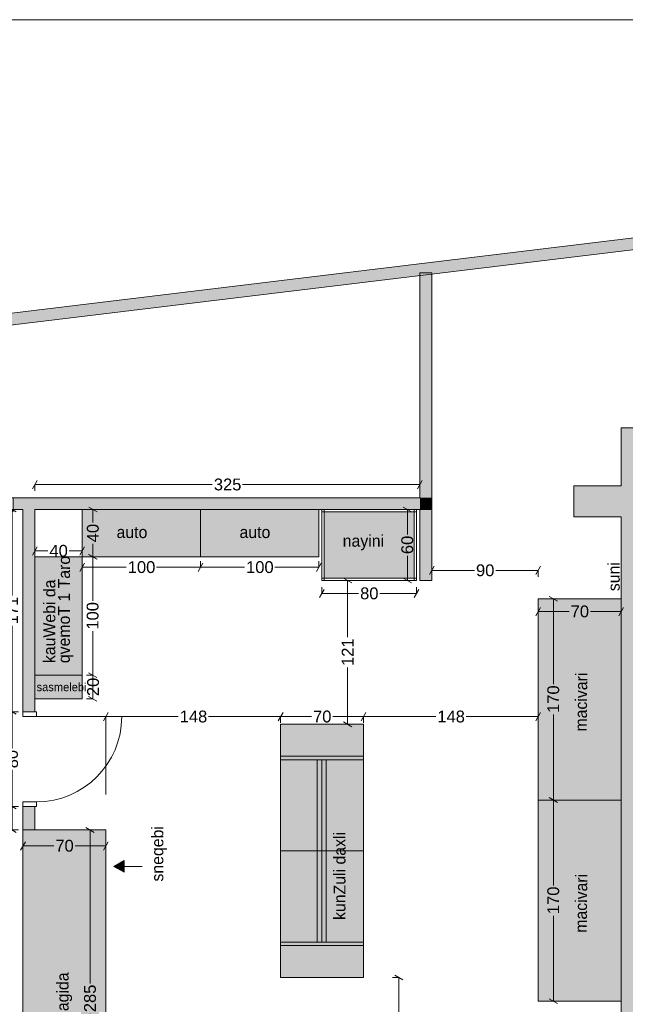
# Model space of a CAD drawing. Header units: millimetres. Extents: x 967010 to 982469, y -232725 to -220235.
# Tile 3 of 4: x 972915 to 978033, y -228555 to -220235. Entities that reach past the tile are written whole.
import ezdxf

# ---------------------------------------------------------------- set-up
doc = ezdxf.new("R2010")
doc.units = ezdxf.units.MM
doc.header["$MEASUREMENT"] = 0
for name, color, linetype, lineweight in [('Interior - Partition_Pen_No__1', 7, 'Continuous', 0), ('New_Archicad Doors_Pen_No__1', 7, 'Continuous', 0), ('New_Archicad Doors_Pen_No__27', 7, 'Continuous', 0), ('New_Drawing & Figure_Pen_No__1', 7, 'Continuous', 0), ('New_Drawing & Figure_Pen_No__20', 1, 'Continuous', 0), ('New_Structural - Bearing_Pen_No__27', 7, 'Continuous', 0), ('New_Structural - Bearing_Pen_No__42', 8, 'Continuous', 0), ('New_ZAROSLI_Pen_No__1', 7, 'Continuous', 0)]:
    doc.layers.add(name, color=color, linetype=linetype, lineweight=lineweight)
for name, color, linetype, lineweight, true_color in [('Interior - Partition_Pen_No__165', 7, 'Continuous', 0, 0x80d6ff), ('New_Drawing & Figure_Pen_No__103', 7, 'Continuous', 0, 0xffcc99), ('New_Drawing & Figure_Pen_No__109', 7, 'Continuous', 0, 0xb4e4dc), ('New_Drawing & Figure_Pen_No__180', 7, 'Continuous', 0, 0xd6cda7)]:
    doc.layers.add(name, color=color, linetype=linetype, lineweight=lineweight, true_color=true_color)
for name, color, linetype in [('New_Archicad Doors', 7, 'Continuous'), ('New_Drawing & Figure', 7, 'Continuous'), ('New_Structural - Bearing', 7, 'Continuous'), ('New_ZAROSLI', 7, 'Continuous')]:
    doc.layers.add(name, color=color, linetype=linetype)
doc.styles.add('GENERATED_STYLE_2', font='arial.ttf')
doc.styles.add('GENERATED_STYLE_3', font='txt')
doc.dimstyles.new('GENERATED_STYLE__1', dxfattribs={"dimtxt": 100, "dimasz": 53.2, "dimexe": 0.18, "dimexo": 300, "dimgap": 0, "dimtad": 0, "dimtih": 1, "dimtoh": 1, "dimdec": 0, "dimlfac": 0.1, "dimzin": 0, "dimdsep": 46, "dimtxsty": 'GENERATED_STYLE_2', "dimblk": 'ARROWHEAD_2', "dimblk1": 'ARROWHEAD_2', "dimblk2": 'ARROWHEAD_2', "dimcen": 0.09, "dimclrd": 7, "dimclre": 7, "dimclrt": 7, "dimadec": 0, "dimazin": 0, "dimtfac": 1, "dimtdec": 4, "dimtmove": 0, "dimatfit": 3, "dimfxl": 1, "dimtolj": 1, "dimtzin": 0, "dimarcsym": 0})
doc.dimstyles.new('GENERATED_STYLE__2', dxfattribs={"dimtxt": 100, "dimasz": 53.2, "dimexe": 0.18, "dimexo": 300, "dimgap": 0, "dimtad": 0, "dimdec": 0, "dimlfac": 0.1, "dimzin": 0, "dimdsep": 46, "dimtxsty": 'GENERATED_STYLE_2', "dimblk": 'ARROWHEAD_2', "dimblk1": 'ARROWHEAD_2', "dimblk2": 'ARROWHEAD_2', "dimcen": 0.09, "dimclrd": 7, "dimclre": 7, "dimclrt": 7, "dimadec": 0, "dimazin": 0, "dimtfac": 1, "dimtdec": 4, "dimtmove": 0, "dimatfit": 3, "dimfxl": 1, "dimtolj": 1, "dimtzin": 0, "dimarcsym": 0})
doc.dimstyles.new('GENERATED_STYLE__3', dxfattribs={"dimtxt": 100, "dimasz": 53.2, "dimexe": 0.18, "dimexo": 300, "dimgap": 0, "dimtad": 0, "dimdec": 0, "dimlfac": 0.1, "dimzin": 0, "dimdsep": 46, "dimtxsty": 'GENERATED_STYLE_2', "dimblk": 'ARROWHEAD_2', "dimblk1": 'ARROWHEAD_2', "dimblk2": 'ARROWHEAD_2', "dimcen": 0.09, "dimclrd": 7, "dimclre": 7, "dimclrt": 7, "dimadec": 0, "dimazin": 0, "dimtfac": 1, "dimtdec": 4, "dimtmove": 2, "dimatfit": 3, "dimfxl": 1, "dimtolj": 1, "dimtzin": 0, "dimarcsym": 0})

# ---------------------------------------------------------------- blocks, each defined once
blk = doc.blocks.new('Door 27')
at = {"layer": 'New_Archicad Doors_Pen_No__1', "color": 7, "linetype": 'Continuous', "lineweight": 0}
for p, q in [((460, 0), (460, 920)), ((-460, 0), (-500, 0)), ((-500, 0), (-500, -115)), ((-460, -115), (-460, 0)), ((500, 0), (460, 0)), ((460, 0), (460, -115)), ((500, -115), (500, 0)), ((-500, -115), (-460, -115)), ((460, -115), (500, -115))]:
    blk.add_line(p, q, dxfattribs=at)
blk.add_arc((460, 0), 920, 90, 180, dxfattribs=at)
at = {"layer": 'New_Archicad Doors_Pen_No__27', "color": 7, "linetype": 'Continuous', "lineweight": 0}
for p, q in [((-500, 0), (-537, 0)), ((-500, 0), (-537, 0)), ((-500, 0), (-500, -100)), ((-500, 0), (-500, -100)), ((500, 0), (500, -100)), ((500, 0), (500, -100)), ((500, 0), (537, 0)), ((500, 0), (537, 0)), ((-500, -100), (-537, -100)), ((-500, -100), (-537, -100)), ((500, -100), (537, -100)), ((500, -100), (537, -100))]:
    blk.add_line(p, q, dxfattribs=at)
blk = doc.blocks.new('Door 27_2')
at = {"layer": 'New_Archicad Doors_Pen_No__1', "color": 7, "linetype": 'Continuous', "lineweight": 0}
for p, q in [((360, 0), (360, 720)), ((-360, 0), (-400, 0)), ((-400, 0), (-400, -115)), ((-360, -115), (-360, 0)), ((400, 0), (360, 0)), ((360, 0), (360, -115)), ((400, -115), (400, 0)), ((-400, -115), (-360, -115)), ((360, -115), (400, -115))]:
    blk.add_line(p, q, dxfattribs=at)
blk.add_arc((360, 0), 720, 90, 180, dxfattribs=at)
at = {"layer": 'New_Archicad Doors_Pen_No__27', "color": 7, "linetype": 'Continuous', "lineweight": 0}
for p, q in [((-400, 0), (-437, 0)), ((-400, 0), (-437, 0)), ((-400, 0), (-400, -100)), ((-400, 0), (-400, -100)), ((400, 0), (400, -100)), ((400, 0), (400, -100)), ((400, 0), (437, 0)), ((400, 0), (437, 0)), ((-400, -100), (-437, -100)), ((-400, -100), (-437, -100)), ((400, -100), (437, -100)), ((400, -100), (437, -100))]:
    blk.add_line(p, q, dxfattribs=at)
blk = doc.blocks.new('Wall_3', base_point=(968797.4, -224275))
at = {"layer": 'New_Structural - Bearing_Pen_No__42', "linetype": 'Continuous', "lineweight": 0, "true_color": 0x7f7f7f}
for points in [[(968797.4, -224275), (968797.4, -224375), (969997.4, -224375), (969997.4, -224275)], [(970997.4, -224275), (970997.4, -224375), (972058.9, -224375), (972058.9, -224275)], [(976297.4, -224275), (972858.9, -224275), (972858.9, -224375), (976297.4, -224375)], [(976297.4, -224275), (976397.4, -224375), (976397.4, -224275)], [(976297.4, -224375), (976397.4, -224375), (976297.4, -224275)]]:
    blk.add_hatch(color=8, dxfattribs=at).paths.add_polyline_path(points)
at = {"layer": 'New_Structural - Bearing_Pen_No__27', "color": 7, "linetype": 'Continuous', "lineweight": 0}
for p, q in [((969997.4, -224275), (969960.4, -224275)), ((969997.4, -224275), (969997.4, -224375)), ((970997.4, -224275), (971034.4, -224275)), ((970997.4, -224275), (970997.4, -224375)), ((972058.9, -224275), (972021.9, -224275)), ((972058.9, -224275), (972058.9, -224375)), ((972858.9, -224275), (972895.9, -224275)), ((972858.9, -224275), (972858.9, -224375)), ((969997.4, -224375), (969960.4, -224375)), ((970997.4, -224375), (971034.4, -224375)), ((972058.9, -224375), (972021.9, -224375)), ((972858.9, -224375), (972895.9, -224375))]:
    blk.add_line(p, q, dxfattribs=at)
at = {"layer": 'New_Structural - Bearing_Pen_No__27', "color": 7, "linetype": 'Continuous', "lineweight": 0, "flags": 128}
for points in [[(969997.4, -224275), (968797.4, -224275)], [(968797.4, -224375), (968797.4, -224275)], [(972058.9, -224275), (970997.4, -224275)], [(976297.4, -224275), (972858.9, -224275)], [(976397.4, -224375), (976397.4, -224275)], [(968797.4, -224375), (969997.4, -224375)], [(970997.4, -224375), (972058.9, -224375)], [(972858.9, -224375), (972942.5, -224375)], [(973042.5, -224375), (976397.4, -224375)]]:
    blk.add_lwpolyline(points, dxfattribs=at)
at = {"layer": 'New_Archicad Doors', "color": 21, "linetype": 'Continuous', "lineweight": 0, "true_color": 0xff9955, "xscale": -1, "zscale": 1000}
blk.add_blockref('Door 27', (970497.4, -224275), dxfattribs=at)
at = {"layer": 'New_Archicad Doors', "color": 21, "linetype": 'Continuous', "lineweight": 0, "true_color": 0xff9955, "zscale": 1000}
blk.add_blockref('Door 27_2', (972458.9, -224275), dxfattribs=at)
blk = doc.blocks.new('Wall_4', base_point=(976297.4, -224275))
at = {"layer": 'New_Structural - Bearing_Pen_No__42', "linetype": 'Continuous', "lineweight": 0, "true_color": 0x7f7f7f}
blk.add_hatch(color=8, dxfattribs=at).paths.add_polyline_path([(976397.4, -224275), (976397.4, -222375), (976297.4, -222375), (976297.4, -224275)])
at = {"layer": 'New_Structural - Bearing_Pen_No__27', "color": 7, "linetype": 'Continuous', "lineweight": 0, "flags": 128}
for points in [[(976397.4, -222375), (976297.4, -222375)], [(976297.4, -222375), (976297.4, -224275)], [(976397.4, -224275), (976397.4, -222375)]]:
    blk.add_lwpolyline(points, dxfattribs=at)
blk = doc.blocks.new('Wall_7', base_point=(977997.4, -229975))
at = {"layer": 'New_Structural - Bearing_Pen_No__42', "linetype": 'Continuous', "lineweight": 0, "true_color": 0x7f7f7f}
for points in [[(977997.4, -223685), (978197.4, -223885), (978197.4, -223685)], [(977997.4, -223885), (978197.4, -223885), (977997.4, -223685)], [(977997.4, -223885), (977997.4, -229975), (978197.4, -229975), (978197.4, -223885)], [(977997.4, -230075), (978197.4, -230075), (977997.4, -229975)], [(977997.4, -229975), (978197.4, -230075), (978197.4, -229975)]]:
    blk.add_hatch(color=8, dxfattribs=at).paths.add_polyline_path(points)
at = {"layer": 'New_Structural - Bearing_Pen_No__27', "color": 7, "linetype": 'Continuous', "lineweight": 0, "flags": 128}
for points in [[(977997.4, -223685), (978197.4, -223685)], [(977997.4, -223685), (977997.4, -224175)], [(978197.4, -230075), (978197.4, -223885)], [(977997.4, -224435), (977997.4, -229975)], [(978197.4, -230075), (977997.4, -230075)]]:
    blk.add_lwpolyline(points, dxfattribs=at)
blk = doc.blocks.new('Wall_10', base_point=(968797.4, -223205))
at = {"layer": 'New_Structural - Bearing_Pen_No__42', "linetype": 'Continuous', "lineweight": 0, "true_color": 0x7f7f7f}
blk.add_hatch(color=8, dxfattribs=at).paths.add_polyline_path([(968809.4, -223304.2), (979629.4, -221994.2), (979617.4, -221895), (968797.4, -223205)])
at = {"layer": 'New_Structural - Bearing_Pen_No__27', "color": 7, "linetype": 'Continuous', "lineweight": 0, "flags": 128}
for points in [[(979617.4, -221895), (968797.4, -223205)], [(968809.4, -223304.2), (979629.4, -221994.2)]]:
    blk.add_lwpolyline(points, dxfattribs=at)
blk = doc.blocks.new('Wall_12', base_point=(977597.4, -224175))
at = {"layer": 'New_Structural - Bearing_Pen_No__42', "linetype": 'Continuous', "lineweight": 0, "true_color": 0x7f7f7f}
blk.add_hatch(color=8, dxfattribs=at).paths.add_polyline_path([(977597.4, -224435), (977997.4, -224435), (977997.4, -224175), (977597.4, -224175)])
at = {"layer": 'New_Structural - Bearing_Pen_No__27', "color": 7, "linetype": 'Continuous', "lineweight": 0, "flags": 128}
for points in [[(977997.4, -224175), (977597.4, -224175)], [(977597.4, -224175), (977597.4, -224435)], [(977597.4, -224435), (977997.4, -224435)]]:
    blk.add_lwpolyline(points, dxfattribs=at)
blk = doc.blocks.new('Door 27_12')
at = {"layer": 'New_Archicad Doors_Pen_No__1', "color": 7, "linetype": 'Continuous', "lineweight": 0}
for p, q in [((360, 0), (360, 720)), ((-360, 0), (-400, 0)), ((-400, 0), (-400, -115)), ((-360, -115), (-360, 0)), ((400, 0), (360, 0)), ((360, 0), (360, -115)), ((400, -115), (400, 0)), ((-400, -115), (-360, -115)), ((360, -115), (400, -115))]:
    blk.add_line(p, q, dxfattribs=at)
blk.add_arc((360, 0), 720, 90, 180, dxfattribs=at)
at = {"layer": 'New_Archicad Doors_Pen_No__27', "color": 7, "linetype": 'Continuous', "lineweight": 0}
for p, q in [((-400, -15), (-437, -15)), ((-400, -15), (-437, -15)), ((-400, -115), (-400, -15)), ((-400, -115), (-400, -15)), ((400, -115), (400, -15)), ((400, -115), (400, -15)), ((400, -15), (437, -15)), ((400, -15), (437, -15)), ((-400, -115), (-437, -115)), ((-400, -115), (-437, -115)), ((400, -115), (437, -115)), ((400, -115), (437, -115))]:
    blk.add_line(p, q, dxfattribs=at)
blk = doc.blocks.new('Wall_65', base_point=(973042.5, -224275))
at = {"layer": 'New_Structural - Bearing_Pen_No__42', "linetype": 'Continuous', "lineweight": 0, "true_color": 0x7f7f7f}
for points in [[(972942.5, -224375), (972942.5, -226084.5), (973042.5, -226084.5), (973042.5, -224375)], [(972942.5, -227082.4), (973042.5, -227082.4), (973042.5, -226884.5), (972942.5, -226884.5)]]:
    blk.add_hatch(color=8, dxfattribs=at).paths.add_polyline_path(points)
at = {"layer": 'New_Structural - Bearing_Pen_No__27', "color": 7, "linetype": 'Continuous', "lineweight": 0}
for p, q in [((972942.5, -226084.5), (972942.5, -226047.5)), ((973042.5, -226084.5), (973042.5, -226047.5)), ((972942.5, -226084.5), (973042.5, -226084.5)), ((972942.5, -226884.5), (972942.5, -226921.5)), ((972942.5, -226884.5), (973042.5, -226884.5)), ((973042.5, -226884.5), (973042.5, -226921.5))]:
    blk.add_line(p, q, dxfattribs=at)
at = {"layer": 'New_Structural - Bearing_Pen_No__27', "color": 7, "linetype": 'Continuous', "lineweight": 0, "flags": 128}
for points in [[(972942.5, -224375), (972942.5, -226084.5)], [(973042.5, -226084.5), (973042.5, -224375)], [(972942.5, -226884.5), (972942.5, -227082.4)], [(973042.5, -227082.4), (973042.5, -226884.5)], [(972942.5, -227082.4), (973042.5, -227082.4)]]:
    blk.add_lwpolyline(points, dxfattribs=at)
at = {"layer": 'New_Archicad Doors', "color": 21, "linetype": 'Continuous', "lineweight": 0, "true_color": 0xff9955, "xscale": -1, "zscale": 1000, "rotation": 270}
blk.add_blockref('Door 27_12', (973057.5, -226484.5), dxfattribs=at)
blk = doc.blocks.new('Wall_66', base_point=(976397.4, -224375))
at = {"layer": 'New_Structural - Bearing_Pen_No__42', "linetype": 'Continuous', "lineweight": 0, "true_color": 0x7f7f7f}
blk.add_hatch(color=8, dxfattribs=at).paths.add_polyline_path([(976297.4, -224375), (976297.4, -224975), (976397.4, -224975), (976397.4, -224375)])
at = {"layer": 'New_Structural - Bearing_Pen_No__27', "color": 7, "linetype": 'Continuous', "lineweight": 0, "flags": 128}
for points in [[(976297.4, -224375), (976297.4, -224975)], [(976397.4, -224375), (976297.4, -224375)], [(976397.4, -224975), (976397.4, -224375)], [(976297.4, -224975), (976397.4, -224975)]]:
    blk.add_lwpolyline(points, dxfattribs=at)
blk = doc.blocks.new('Line_12', base_point=(973950.9, -227389.8))
at = {"layer": 'New_Drawing & Figure_Pen_No__20', "linetype": 'Continuous', "lineweight": 0}
blk.add_hatch(color=1, dxfattribs=at).paths.add_polyline_path([(973710.3, -227389.8), (973796.9, -227439.8), (973796.9, -227339.8)])
at = {"layer": 'New_Drawing & Figure_Pen_No__1', "color": 7, "linetype": 'Continuous', "lineweight": 0}
blk.add_line((973950.9, -227389.8), (973796.9, -227389.8), dxfattribs=at)
at = {"layer": 'New_Drawing & Figure_Pen_No__20', "color": 1, "linetype": 'Continuous', "lineweight": 0}
for p, q in [((973710.3, -227389.8), (973796.9, -227339.8)), ((973796.9, -227339.8), (973796.9, -227439.8)), ((973710.3, -227389.8), (973796.9, -227439.8))]:
    blk.add_line(p, q, dxfattribs=at)
blk = doc.blocks.new('*D118')
at = {"layer": 'New_ZAROSLI_Pen_No__1', "color": 7, "linetype": 'Continuous', "lineweight": 0, "transparency": 16777216}
for p, q in [((973544.9, -227102.6), (973474.9, -227062.2)), ((973509.9, -228379.2), (973509.9, -227082.4)), ((973562.4, -227082.4), (973509.9, -227082.4)), ((973509.9, -229932.7), (973509.9, -228635.9)), ((973474.9, -229912.5), (973544.9, -229952.9)), ((973562.4, -229932.7), (973509.9, -229932.7))]:
    blk.add_line(p, q, dxfattribs=at)
at = {"layer": 'New_ZAROSLI_Pen_No__1', "color": 7, "lineweight": 0, "transparency": 16777216, "insert": (973559.9, -228622), "char_height": 100, "attachment_point": 7, "rotation": 90, "style": 'GENERATED_STYLE_2'}
blk.add_mtext('\\A1;{\\pql;\\fArial|b0|i0|c204|p0;\\W1.000000;285}', dxfattribs=at)
blk = doc.blocks.new('ARROWHEAD_2')
at = {"color": 0, "linetype": 'Continuous', "lineweight": 0}
for p, q in [((0, 0), (-1, 0)), ((-0.38, -0.66), (0.38, 0.66))]:
    blk.add_line(p, q, dxfattribs=at)
blk = doc.blocks.new('*D236')
at = {"layer": 'New_ZAROSLI_Pen_No__1', "color": 7, "linetype": 'Continuous', "lineweight": 0, "transparency": 16777216}
for p, q in [((976417.6, -224854.3), (976377.2, -224924.3)), ((976397.4, -224889.3), (976757.2, -224889.3)), ((976397.4, -224941.8), (976397.4, -224889.3)), ((976937.6, -224889.3), (977297.4, -224889.3)), ((977277.2, -224924.3), (977317.6, -224854.3)), ((977297.4, -224941.8), (977297.4, -224889.3))]:
    blk.add_line(p, q, dxfattribs=at)
at = {"layer": 'New_ZAROSLI_Pen_No__1', "color": 7, "lineweight": 0, "transparency": 16777216, "insert": (976771.1, -224939.3), "char_height": 100, "attachment_point": 7, "style": 'GENERATED_STYLE_2'}
blk.add_mtext('\\A1;{\\pql;\\fArial|b0|i0|c204|p0;\\W1.000000;90}', dxfattribs=at)
blk = doc.blocks.new('*D237')
at = {"layer": 'New_ZAROSLI_Pen_No__1', "color": 7, "linetype": 'Continuous', "lineweight": 0, "transparency": 16777216}
for p, q in [((977317.6, -225201.6), (977277.2, -225271.6)), ((977297.4, -225236.6), (977297.4, -225184.1)), ((977977.2, -225271.6), (978017.6, -225201.6)), ((977997.4, -225236.6), (977997.4, -225184.1)), ((977297.4, -225236.6), (977557.2, -225236.6)), ((977737.6, -225236.6), (977997.4, -225236.6))]:
    blk.add_line(p, q, dxfattribs=at)
at = {"layer": 'New_ZAROSLI_Pen_No__1', "color": 7, "lineweight": 0, "transparency": 16777216, "insert": (977571.1, -225286.6), "char_height": 100, "attachment_point": 7, "style": 'GENERATED_STYLE_2'}
blk.add_mtext('\\A1;{\\pql;\\fArial|b0|i0|c204|p0;\\W1.000000;70}', dxfattribs=at)
blk = doc.blocks.new('*D238')
at = {"layer": 'New_ZAROSLI_Pen_No__1', "color": 7, "linetype": 'Continuous', "lineweight": 0, "transparency": 16777216}
for p, q in [((977425.2, -226829.1), (977372.7, -226829.1)), ((977390.2, -226808.9), (977460.2, -226849.3)), ((977425.2, -227550.8), (977425.2, -226829.1)), ((977425.2, -228529.1), (977425.2, -227807.4)), ((977425.2, -228529.1), (977372.7, -228529.1)), ((977390.2, -228508.9), (977460.2, -228549.3))]:
    blk.add_line(p, q, dxfattribs=at)
at = {"layer": 'New_ZAROSLI_Pen_No__1', "color": 7, "lineweight": 0, "transparency": 16777216, "insert": (977475.2, -227793.5), "char_height": 100, "attachment_point": 7, "rotation": 90, "style": 'GENERATED_STYLE_2'}
blk.add_mtext('\\A1;{\\pql;\\fArial|b0|i0|c204|p0;\\W1.000000;170}', dxfattribs=at)
blk = doc.blocks.new('*D239')
at = {"layer": 'New_ZAROSLI_Pen_No__1', "color": 7, "linetype": 'Continuous', "lineweight": 0, "transparency": 16777216}
for p, q in [((977425.2, -225129.1), (977372.7, -225129.1)), ((977460.2, -225149.3), (977390.2, -225108.9)), ((977425.2, -225850.8), (977425.2, -225129.1)), ((977425.2, -226829.1), (977425.2, -226107.4)), ((977425.2, -226829.1), (977372.7, -226829.1)), ((977390.2, -226808.9), (977460.2, -226849.3))]:
    blk.add_line(p, q, dxfattribs=at)
at = {"layer": 'New_ZAROSLI_Pen_No__1', "color": 7, "lineweight": 0, "transparency": 16777216, "insert": (977475.2, -226093.5), "char_height": 100, "attachment_point": 7, "rotation": 90, "style": 'GENERATED_STYLE_2'}
blk.add_mtext('\\A1;{\\pql;\\fArial|b0|i0|c204|p0;\\W1.000000;170}', dxfattribs=at)
blk = doc.blocks.new('*D246')
at = {"layer": 'New_ZAROSLI_Pen_No__1', "color": 7, "linetype": 'Continuous', "lineweight": 0, "transparency": 16777216}
for p, q in [((972962.8, -227181.8), (972922.3, -227251.8)), ((972942.5, -227216.8), (972942.5, -227164.3)), ((972942.5, -227216.8), (973202.3, -227216.8)), ((973382.8, -227216.8), (973642.5, -227216.8)), ((973622.3, -227251.8), (973662.8, -227181.8)), ((973642.5, -227216.8), (973642.5, -227164.3))]:
    blk.add_line(p, q, dxfattribs=at)
at = {"layer": 'New_ZAROSLI_Pen_No__1', "color": 7, "lineweight": 0, "transparency": 16777216, "insert": (973216.3, -227266.8), "char_height": 100, "attachment_point": 7, "style": 'GENERATED_STYLE_2'}
blk.add_mtext('\\A1;{\\pql;\\fArial|b0|i0|c204|p0;\\W1.000000;70}', dxfattribs=at)
blk = doc.blocks.new('*D247')
at = {"layer": 'New_ZAROSLI_Pen_No__1', "color": 7, "linetype": 'Continuous', "lineweight": 0, "transparency": 16777216}
for p, q in [((972816.2, -226864.3), (972886.2, -226904.7)), ((972851.2, -227082.4), (972851.2, -226884.5)), ((972903.7, -226884.5), (972851.2, -226884.5)), ((972816.2, -227062.2), (972886.2, -227102.6)), ((972903.7, -227082.4), (972851.2, -227082.4))]:
    blk.add_line(p, q, dxfattribs=at)
at = {"layer": 'New_ZAROSLI_Pen_No__1', "color": 7, "lineweight": 0, "transparency": 16777216, "insert": (972799.3, -227068.1), "char_height": 100, "attachment_point": 7, "rotation": 90, "style": 'GENERATED_STYLE_2'}
blk.add_mtext('\\A1;{\\pql;\\fArial|b0|i0|c204|p0;\\W1.000000;20}', dxfattribs=at)
blk = doc.blocks.new('*D248')
at = {"layer": 'New_ZAROSLI_Pen_No__1', "color": 7, "linetype": 'Continuous', "lineweight": 0, "transparency": 16777216}
for p, q in [((972816.2, -226064.3), (972886.2, -226104.7)), ((972851.2, -226394.3), (972851.2, -226084.5)), ((972903.7, -226084.5), (972851.2, -226084.5)), ((972851.2, -226884.5), (972851.2, -226574.7)), ((972816.2, -226864.3), (972886.2, -226904.7)), ((972903.7, -226884.5), (972851.2, -226884.5))]:
    blk.add_line(p, q, dxfattribs=at)
at = {"layer": 'New_ZAROSLI_Pen_No__1', "color": 7, "lineweight": 0, "transparency": 16777216, "insert": (972901.2, -226560.8), "char_height": 100, "attachment_point": 7, "rotation": 90, "style": 'GENERATED_STYLE_2'}
blk.add_mtext('\\A1;{\\pql;\\fArial|b0|i0|c204|p0;\\W1.000000;80}', dxfattribs=at)
blk = doc.blocks.new('*D249')
at = {"layer": 'New_ZAROSLI_Pen_No__1', "color": 7, "linetype": 'Continuous', "lineweight": 0, "transparency": 16777216}
for p, q in [((972886.2, -224395.2), (972816.2, -224354.7)), ((972851.2, -225101.4), (972851.2, -224375)), ((972903.7, -224375), (972851.2, -224375)), ((972851.2, -226084.5), (972851.2, -225358.1)), ((972816.2, -226064.3), (972886.2, -226104.7)), ((972903.7, -226084.5), (972851.2, -226084.5))]:
    blk.add_line(p, q, dxfattribs=at)
at = {"layer": 'New_ZAROSLI_Pen_No__1', "color": 7, "lineweight": 0, "transparency": 16777216, "insert": (972901.2, -225344.1), "char_height": 100, "attachment_point": 7, "rotation": 90, "style": 'GENERATED_STYLE_2'}
blk.add_mtext('\\A1;{\\pql;\\fArial|b0|i0|c204|p0;\\W1.000000;171}', dxfattribs=at)
blk = doc.blocks.new('*D250')
at = {"layer": 'New_ZAROSLI_Pen_No__1', "color": 7, "linetype": 'Continuous', "lineweight": 0, "transparency": 16777216}
for p, q in [((973062.8, -224129), (973022.3, -224199)), ((976277.2, -224199), (976317.6, -224129)), ((973042.5, -224164), (974541.6, -224164)), ((973042.5, -224216.5), (973042.5, -224164)), ((974798.3, -224164), (976297.4, -224164)), ((976297.4, -224216.5), (976297.4, -224164))]:
    blk.add_line(p, q, dxfattribs=at)
at = {"layer": 'New_ZAROSLI_Pen_No__1', "color": 7, "lineweight": 0, "transparency": 16777216, "insert": (974555.6, -224214), "char_height": 100, "attachment_point": 7, "style": 'GENERATED_STYLE_2'}
blk.add_mtext('\\A1;{\\pql;\\fArial|b0|i0|c204|p0;\\W1.000000;325}', dxfattribs=at)
blk = doc.blocks.new('*D277')
at = {"layer": 'New_ZAROSLI_Pen_No__1', "color": 7, "linetype": 'Continuous', "lineweight": 0, "transparency": 16777216}
for p, q in [((975488.3, -225049.2), (975447.8, -225119.2)), ((975468, -225084.2), (975468, -225031.7)), ((976247.8, -225119.2), (976288.3, -225049.2)), ((976268, -225084.2), (976268, -225031.7)), ((975468, -225084.2), (975777.8, -225084.2)), ((975958.3, -225084.2), (976268, -225084.2))]:
    blk.add_line(p, q, dxfattribs=at)
at = {"layer": 'New_ZAROSLI_Pen_No__1', "color": 7, "lineweight": 0, "transparency": 16777216, "insert": (975791.8, -225134.2), "char_height": 100, "attachment_point": 7, "style": 'GENERATED_STYLE_2'}
blk.add_mtext('\\A1;{\\pql;\\fArial|b0|i0|c204|p0;\\W1.000000;80}', dxfattribs=at)
blk = doc.blocks.new('*D278')
at = {"layer": 'New_ZAROSLI_Pen_No__1', "color": 7, "linetype": 'Continuous', "lineweight": 0, "transparency": 16777216}
for p, q in [((976226.4, -224395.2), (976156.4, -224354.7)), ((976191.4, -224584.7), (976191.4, -224375)), ((976243.9, -224375), (976191.4, -224375)), ((976191.4, -224975), (976191.4, -224765.2)), ((976156.4, -224954.7), (976226.4, -224995.2)), ((976243.9, -224975), (976191.4, -224975))]:
    blk.add_line(p, q, dxfattribs=at)
at = {"layer": 'New_ZAROSLI_Pen_No__1', "color": 7, "lineweight": 0, "transparency": 16777216, "insert": (976241.4, -224751.2), "char_height": 100, "attachment_point": 7, "rotation": 90, "style": 'GENERATED_STYLE_2'}
blk.add_mtext('\\A1;{\\pql;\\fArial|b0|i0|c204|p0;\\W1.000000;60}', dxfattribs=at)
blk = doc.blocks.new('*D279')
at = {"layer": 'New_ZAROSLI_Pen_No__1', "color": 7, "linetype": 'Continuous', "lineweight": 0, "transparency": 16777216}
for p, q in [((973532.3, -225775), (973479.8, -225775)), ((973497.3, -225754.7), (973567.3, -225795.2)), ((973532.3, -225975), (973532.3, -225775)), ((973497.3, -225954.7), (973567.3, -225995.2)), ((973532.3, -225975), (973479.8, -225975))]:
    blk.add_line(p, q, dxfattribs=at)
at = {"layer": 'New_ZAROSLI_Pen_No__1', "color": 7, "lineweight": 0, "transparency": 16777216, "insert": (973586.1, -225951.2), "char_height": 100, "attachment_point": 7, "rotation": 90, "style": 'GENERATED_STYLE_2'}
blk.add_mtext('\\A1;{\\pql;\\fArial|b0|i0|c204|p0;\\W1.000000;20}', dxfattribs=at)
blk = doc.blocks.new('*D280')
at = {"layer": 'New_ZAROSLI_Pen_No__1', "color": 7, "linetype": 'Continuous', "lineweight": 0, "transparency": 16777216}
for p, q in [((973532.3, -224775), (973479.8, -224775)), ((973567.3, -224795.2), (973497.3, -224754.7)), ((973532.3, -225146.6), (973532.3, -224775)), ((973532.3, -225775), (973532.3, -225403.3)), ((973532.3, -225775), (973479.8, -225775)), ((973497.3, -225754.7), (973567.3, -225795.2))]:
    blk.add_line(p, q, dxfattribs=at)
at = {"layer": 'New_ZAROSLI_Pen_No__1', "color": 7, "lineweight": 0, "transparency": 16777216, "insert": (973582.3, -225389.4), "char_height": 100, "attachment_point": 7, "rotation": 90, "style": 'GENERATED_STYLE_2'}
blk.add_mtext('\\A1;{\\pql;\\fArial|b0|i0|c204|p0;\\W1.000000;100}', dxfattribs=at)
blk = doc.blocks.new('*D281')
at = {"layer": 'New_ZAROSLI_Pen_No__1', "color": 7, "linetype": 'Continuous', "lineweight": 0, "transparency": 16777216}
for p, q in [((973462.8, -224827.4), (973422.3, -224897.4)), ((973442.5, -224862.4), (973442.5, -224809.9)), ((973442.5, -224862.4), (973814.2, -224862.4)), ((974070.9, -224862.4), (974442.5, -224862.4)), ((974462.8, -224827.4), (974422.3, -224897.4)), ((974442.5, -224862.4), (974442.5, -224809.9))]:
    blk.add_line(p, q, dxfattribs=at)
at = {"layer": 'New_ZAROSLI_Pen_No__1', "color": 7, "lineweight": 0, "transparency": 16777216, "insert": (973828.1, -224912.4), "char_height": 100, "attachment_point": 7, "style": 'GENERATED_STYLE_2'}
blk.add_mtext('\\A1;{\\pql;\\fArial|b0|i0|c204|p0;\\W1.000000;100}', dxfattribs=at)
blk = doc.blocks.new('*D282')
at = {"layer": 'New_ZAROSLI_Pen_No__1', "color": 7, "linetype": 'Continuous', "lineweight": 0, "transparency": 16777216}
for p, q in [((974462.8, -224827.4), (974422.3, -224897.4)), ((974442.5, -224862.4), (974442.5, -224809.9)), ((974442.5, -224862.4), (974814.2, -224862.4)), ((975070.9, -224862.4), (975442.5, -224862.4)), ((975422.3, -224897.4), (975462.8, -224827.4)), ((975442.5, -224862.4), (975442.5, -224809.9))]:
    blk.add_line(p, q, dxfattribs=at)
at = {"layer": 'New_ZAROSLI_Pen_No__1', "color": 7, "lineweight": 0, "transparency": 16777216, "insert": (974828.1, -224912.4), "char_height": 100, "attachment_point": 7, "style": 'GENERATED_STYLE_2'}
blk.add_mtext('\\A1;{\\pql;\\fArial|b0|i0|c204|p0;\\W1.000000;100}', dxfattribs=at)
blk = doc.blocks.new('*D283')
at = {"layer": 'New_ZAROSLI_Pen_No__1', "color": 7, "linetype": 'Continuous', "lineweight": 0, "transparency": 16777216}
for p, q in [((973062.8, -224689.5), (973022.3, -224759.5)), ((973042.5, -224724.5), (973152.3, -224724.5)), ((973042.5, -224777), (973042.5, -224724.5)), ((973332.8, -224724.5), (973442.5, -224724.5)), ((973422.3, -224759.5), (973462.8, -224689.5)), ((973442.5, -224777), (973442.5, -224724.5))]:
    blk.add_line(p, q, dxfattribs=at)
at = {"layer": 'New_ZAROSLI_Pen_No__1', "color": 7, "lineweight": 0, "transparency": 16777216, "insert": (973166.3, -224774.5), "char_height": 100, "attachment_point": 7, "style": 'GENERATED_STYLE_2'}
blk.add_mtext('\\A1;{\\pql;\\fArial|b0|i0|c204|p0;\\W1.000000;40}', dxfattribs=at)
blk = doc.blocks.new('*D284')
at = {"layer": 'New_ZAROSLI_Pen_No__1', "color": 7, "linetype": 'Continuous', "lineweight": 0, "transparency": 16777216}
for p, q in [((973534.2, -224375), (973481.7, -224375)), ((973569.2, -224395.2), (973499.2, -224354.7)), ((973534.2, -224484.7), (973534.2, -224375)), ((973534.2, -224775), (973534.2, -224665.2)), ((973534.2, -224775), (973481.7, -224775)), ((973499.2, -224754.7), (973569.2, -224795.2))]:
    blk.add_line(p, q, dxfattribs=at)
at = {"layer": 'New_ZAROSLI_Pen_No__1', "color": 7, "lineweight": 0, "transparency": 16777216, "insert": (973584.2, -224651.2), "char_height": 100, "attachment_point": 7, "rotation": 90, "style": 'GENERATED_STYLE_2'}
blk.add_mtext('\\A1;{\\pql;\\fArial|b0|i0|c204|p0;\\W1.000000;40}', dxfattribs=at)
blk = doc.blocks.new('*D287')
at = {"layer": 'New_ZAROSLI_Pen_No__1', "color": 7, "linetype": 'Continuous', "lineweight": 0, "transparency": 16777216}
for p, q in [((978448.5, -228529.1), (978297.4, -228529.1)), ((978483.5, -228549.3), (978413.5, -228508.9)), ((978448.5, -228902.8), (978448.5, -228529.1)), ((978448.5, -229533.2), (978448.5, -229159.5)), ((978448.5, -229533.2), (978292.6, -229533.2)), ((978413.5, -229513), (978483.5, -229553.4))]:
    blk.add_line(p, q, dxfattribs=at)
at = {"layer": 'New_ZAROSLI_Pen_No__1', "color": 7, "lineweight": 0, "transparency": 16777216, "insert": (978498.5, -229145.6), "char_height": 100, "attachment_point": 7, "rotation": 90, "style": 'GENERATED_STYLE_2'}
blk.add_mtext('\\A1;{\\pql;\\fArial|b0|i0|c204|p0;\\W1.000000;100}', dxfattribs=at)
blk = doc.blocks.new('*D290')
at = {"layer": 'New_ZAROSLI_Pen_No__1', "color": 7, "linetype": 'Continuous', "lineweight": 0, "transparency": 16777216}
for p, q in [((973662.8, -226089.7), (973622.3, -226159.7)), ((973642.5, -226124.7), (974253.2, -226124.7)), ((973642.5, -226782.4), (973642.5, -226124.7)), ((974509.8, -226124.7), (975120.4, -226124.7)), ((975140.6, -226089.7), (975100.2, -226159.7)), ((975120.4, -226177.2), (975120.4, -226124.7))]:
    blk.add_line(p, q, dxfattribs=at)
at = {"layer": 'New_ZAROSLI_Pen_No__1', "color": 7, "lineweight": 0, "transparency": 16777216, "insert": (974267.1, -226174.7), "char_height": 100, "attachment_point": 7, "style": 'GENERATED_STYLE_2'}
blk.add_mtext('\\A1;{\\pql;\\fArial|b0|i0|c204|p0;\\W1.000000;148}', dxfattribs=at)
blk = doc.blocks.new('*D291')
at = {"layer": 'New_ZAROSLI_Pen_No__1', "color": 7, "linetype": 'Continuous', "lineweight": 0, "transparency": 16777216}
for p, q in [((975140.6, -226089.7), (975100.2, -226159.7)), ((975120.4, -226177.2), (975120.4, -226124.7)), ((975120.4, -226124.7), (975380.2, -226124.7)), ((975560.6, -226124.7), (975820.4, -226124.7)), ((975840.6, -226089.7), (975800.2, -226159.7)), ((975820.4, -226177.2), (975820.4, -226124.7))]:
    blk.add_line(p, q, dxfattribs=at)
at = {"layer": 'New_ZAROSLI_Pen_No__1', "color": 7, "lineweight": 0, "transparency": 16777216, "insert": (975394.2, -226174.7), "char_height": 100, "attachment_point": 7, "style": 'GENERATED_STYLE_2'}
blk.add_mtext('\\A1;{\\pql;\\fArial|b0|i0|c204|p0;\\W1.000000;70}', dxfattribs=at)
blk = doc.blocks.new('*D292')
at = {"layer": 'New_ZAROSLI_Pen_No__1', "color": 7, "linetype": 'Continuous', "lineweight": 0, "transparency": 16777216}
for p, q in [((977297.4, -226124.7), (977297.4, -225429.1)), ((975840.6, -226089.7), (975800.2, -226159.7)), ((975820.4, -226177.2), (975820.4, -226124.7)), ((975820.4, -226124.7), (976430.6, -226124.7)), ((976687.3, -226124.7), (977297.4, -226124.7)), ((977277.2, -226159.7), (977317.6, -226089.7))]:
    blk.add_line(p, q, dxfattribs=at)
at = {"layer": 'New_ZAROSLI_Pen_No__1', "color": 7, "lineweight": 0, "transparency": 16777216, "insert": (976444.5, -226174.7), "char_height": 100, "attachment_point": 7, "style": 'GENERATED_STYLE_2'}
blk.add_mtext('\\A1;{\\pql;\\fArial|b0|i0|c204|p0;\\W1.000000;148}', dxfattribs=at)
blk = doc.blocks.new('*D293')
at = {"layer": 'New_ZAROSLI_Pen_No__1', "color": 7, "linetype": 'Continuous', "lineweight": 0, "transparency": 16777216}
for p, q in [((975721.1, -224995.2), (975651.1, -224954.7)), ((975686.1, -225453.7), (975686.1, -224975)), ((975997.4, -224975), (975686.1, -224975)), ((975686.1, -226189.1), (975686.1, -225710.4)), ((975651.1, -226168.9), (975721.1, -226209.3)), ((975738.6, -226189.1), (975686.1, -226189.1))]:
    blk.add_line(p, q, dxfattribs=at)
at = {"layer": 'New_ZAROSLI_Pen_No__1', "color": 7, "lineweight": 0, "transparency": 16777216, "insert": (975736.1, -225696.4), "char_height": 100, "attachment_point": 7, "rotation": 90, "style": 'GENERATED_STYLE_2'}
blk.add_mtext('\\A1;{\\pql;\\fArial|b0|i0|c204|p0;\\W1.000000;121}', dxfattribs=at)
blk = doc.blocks.new('*D294')
at = {"layer": 'New_ZAROSLI_Pen_No__1', "color": 7, "linetype": 'Continuous', "lineweight": 0, "transparency": 16777216}
for p, q in [((976118.9, -228329.1), (976066.4, -228329.1)), ((976153.9, -228349.3), (976083.9, -228308.9)), ((976118.9, -228802.8), (976118.9, -228329.1)), ((976118.9, -229533.2), (976118.9, -229059.5)), ((976118.9, -229533.2), (976066.4, -229533.2)), ((976083.9, -229513), (976153.9, -229553.4))]:
    blk.add_line(p, q, dxfattribs=at)
at = {"layer": 'New_ZAROSLI_Pen_No__1', "color": 7, "lineweight": 0, "transparency": 16777216, "insert": (976168.9, -229045.6), "char_height": 100, "attachment_point": 7, "rotation": 90, "style": 'GENERATED_STYLE_2'}
blk.add_mtext('\\A1;{\\pql;\\fArial|b0|i0|c204|p0;\\W1.000000;120}', dxfattribs=at)

msp = doc.modelspace()

# ---------------------------------------------------------------- hatches: boundary and pattern name
at = {"layer": 'New_Drawing & Figure_Pen_No__103', "linetype": 'Continuous', "lineweight": 0, "true_color": 0xffcc99}
for points in [[(975120.4, -226459.1), (975820.4, -226459.1), (975820.4, -226489.1), (975120.4, -226489.1)], [(975429.4, -228029.1), (975505.8, -228029.1), (975505.8, -226489.1), (975429.4, -226489.1)], [(975120.4, -228029.1), (975820.4, -228029.1), (975820.4, -228059.1), (975120.4, -228059.1)]]:
    msp.add_hatch(color=31, dxfattribs=at).paths.add_polyline_path(points)
at = {"layer": 'New_Drawing & Figure_Pen_No__109', "linetype": 'Continuous', "lineweight": 0, "true_color": 0xb4e4dc}
for points in [[(975488, -224395), (976248, -224395), (976248, -224955), (975488, -224955)], [(977297.4, -225129.1), (977997.4, -225129.1), (977997.4, -228529.1), (977297.4, -228529.1)]]:
    msp.add_hatch(color=254, dxfattribs=at).paths.add_polyline_path(points)
at = {"layer": 'New_Drawing & Figure_Pen_No__180', "linetype": 'Continuous', "lineweight": 0, "true_color": 0xd6cda7}
for points in [[(973442.5, -224775), (975442.5, -224775), (975442.5, -224375), (973442.5, -224375)], [(973442.5, -225975), (973042.5, -225975), (973042.5, -224775), (973442.5, -224775)], [(975120.4, -226189.1), (975820.4, -226189.1), (975820.4, -226459.1), (975120.4, -226459.1)], [(975120.4, -226489.1), (975429.4, -226489.1), (975429.4, -228029.1), (975120.4, -228029.1)], [(975820.4, -226489.1), (975505.8, -226489.1), (975505.8, -228029.1), (975820.4, -228029.1)], [(972942.5, -227082.4), (973642.5, -227082.4), (973642.5, -229932.7), (972942.5, -229932.7)], [(975120.4, -228329.1), (975820.4, -228329.1), (975820.4, -228059.1), (975120.4, -228059.1)]]:
    msp.add_hatch(color=9, dxfattribs=at).paths.add_polyline_path(points)

# ---------------------------------------------------------------- linework, layer by layer
at = {"layer": 'New_Drawing & Figure_Pen_No__1', "color": 7, "linetype": 'Continuous', "lineweight": 0}
for p, q in [((967010.5, -220235.3), (982469.2, -220235.3)), ((974442.5, -224375), (973442.5, -224375)), ((973442.5, -224375), (973442.5, -224775)), ((974442.5, -224775), (974442.5, -224375)), ((975442.5, -224375), (974442.5, -224375)), ((974442.5, -224375), (974442.5, -224775)), ((975442.5, -224775), (975442.5, -224375)), ((975468, -224375), (976268, -224375)), ((975468, -224975), (975468, -224375)), ((975488, -224975), (975488, -224375)), ((976248, -224375), (976248, -224975)), ((976268, -224375), (976268, -224975)), ((975468, -224395), (976268, -224395)), ((973442.5, -224775), (973042.5, -224775)), ((973042.5, -224775), (973042.5, -225775)), ((973442.5, -224775), (974442.5, -224775)), ((973442.5, -225775), (973442.5, -224775)), ((974442.5, -224775), (975442.5, -224775)), ((976268, -224955), (975468, -224955)), ((976268, -224975), (975468, -224975)), ((977297.4, -226829.1), (977297.4, -225129.1)), ((977297.4, -225129.1), (977997.4, -225129.1)), ((977997.4, -225129.1), (977997.4, -226829.1)), ((973042.5, -225775), (973442.5, -225775)), ((973442.5, -225775), (973442.5, -225975)), ((977997.4, -225754.9), (977997.4, -229754.9)), ((973442.5, -225975), (973042.5, -225975)), ((975120.4, -226189.1), (975820.4, -226189.1)), ((975120.4, -226189.1), (975120.4, -228329.1)), ((975820.4, -228329.1), (975820.4, -226189.1)), ((975820.4, -226459.1), (975120.4, -226459.1)), ((975820.4, -226489.1), (975120.4, -226489.1)), ((975429.4, -226489.1), (975429.4, -228029.1)), ((975467.5, -226489.1), (975467.5, -228029.1)), ((975505.8, -226489.1), (975505.8, -228029.1)), ((977297.4, -228529.1), (977297.4, -226829.1)), ((977297.4, -226829.1), (977997.4, -226829.1)), ((977997.4, -226829.1), (977297.4, -226829.1)), ((977997.4, -226829.1), (977997.4, -228529.1)), ((972942.5, -229932.7), (972942.5, -227082.4)), ((972942.5, -227082.4), (973642.5, -227082.4)), ((973642.5, -227082.4), (973642.5, -229932.7)), ((975820.4, -227259.1), (975120.4, -227259.1)), ((975820.4, -228029.1), (975120.4, -228029.1)), ((975820.4, -228059.1), (975120.4, -228059.1)), ((975120.4, -228329.1), (975820.4, -228329.1)), ((977997.4, -228529.1), (977297.4, -228529.1))]:
    msp.add_line(p, q, dxfattribs=at)

# ---------------------------------------------------------------- block references
at = {"layer": 'New_Drawing & Figure', "color": 7, "linetype": 'Continuous', "lineweight": 0}
msp.add_blockref('Line_12', (973950.9, -227389.8), dxfattribs=at)
at = {"layer": 'New_Structural - Bearing', "color": 7, "lineweight": 0}
for name, p in [('Wall_10', (968797.4, -223205)), ('Wall_4', (976297.4, -224275)), ('Wall_3', (968797.4, -224275)), ('Wall_7', (977997.4, -229975)), ('Wall_12', (977597.4, -224175)), ('Wall_65', (973042.5, -224275)), ('Wall_66', (976397.4, -224375))]:
    msp.add_blockref(name, p, dxfattribs=at)

# ---------------------------------------------------------------- texts
at = {"layer": 'Interior - Partition_Pen_No__1', "color": 7, "linetype": 'Continuous', "lineweight": 0, "char_height": 100, "style": 'GENERATED_STYLE_3'}
for s, insert, attachment_point, rotation in [('\\A1;{\\pql;\\fSanet|b0|i0|c0|p0;\\W1.000000;auto}', (973733.8, -224565.8), 4, 359.91482), ('\\A1;{\\pql;\\fSanet|b0|i0|c0|p0;\\W1.000000;auto}', (974772.9, -224565.8), 4, 359.91482), ('\\A1;{\\pqc;\\fSanet|b0|i0|c0|p0;\\W1.000000;macivari}', (977660.3, -226001.5), 5, 89.41206), ('\\A1;{\\pql;\\fSanet|b0|i0|c0|p0;\\W1.000000;kunZuli daxli}', (975619, -227842.5), 4, 90), ('\\A1;{\\pqc;\\fSanet|b0|i0|c0|p0;\\W1.000000;macivari}', (977660.3, -227701.8), 5, 89.41206), ('\\A1;{\\pql;\\fSanet|b0|i0|c0|p0;\\W1.000000;molares magida}', (973291.9, -229237.4), 4, 89.91482)]:
    msp.add_mtext(s, dxfattribs=dict(at, insert=insert, attachment_point=attachment_point, rotation=rotation))
at = {"layer": 'Interior - Partition_Pen_No__1', "color": 7, "linetype": 'Continuous', "lineweight": 0, "insert": (975644.9, -224653.9), "char_height": 100, "attachment_point": 4, "style": 'GENERATED_STYLE_3'}
msp.add_mtext('\\A1;{\\pql;\\fSanet|b0|i0|c0|p0;\\W1.000000;nayini}', dxfattribs=at)
at = {"layer": 'Interior - Partition_Pen_No__1', "color": 7, "linetype": 'Continuous', "lineweight": 0, "insert": (973242.1, -225672.5), "char_height": 100, "width": 1042.578, "attachment_point": 4, "rotation": 89.91482, "line_spacing_factor": 0.740736, "style": 'GENERATED_STYLE_3'}
msp.add_mtext('\\A1;{\\pql;\\fSanet|b0|i0|c0|p0;\\W1.000000;kauWebi\\fSanet|b0|i0|c0|p0;\\W1.000000; da\\P\\pql;\\fSanet|b0|i0|c0|p0;\\W1.000000;qvemoT 1 Taro}', dxfattribs=at)
at = {"layer": 'Interior - Partition_Pen_No__1', "color": 7, "linetype": 'Continuous', "lineweight": 0, "attachment_point": 4, "style": 'GENERATED_STYLE_3'}
for s, insert, char_height, width, rotation in [('\\A1;{\\pql;\\fSanet|b0|i0|c0|p0;\\W1.000000;sasmelebi}', (973057.8, -225874.7), 70, 384.913, 359.91482), ('\\A1;{\\pql;\\fSanet|b0|i0|c0|p0;\\W1.000000;sneqebi}', (974093.2, -227518.1), 100, 441.71, 89.91482)]:
    msp.add_mtext(s, dxfattribs=dict(at, insert=insert, char_height=char_height, width=width, rotation=rotation))
at = {"layer": 'Interior - Partition_Pen_No__165', "color": 141, "linetype": 'Continuous', "lineweight": 0, "true_color": 0x80d6ff, "insert": (977936.3, -225064.2), "char_height": 100, "attachment_point": 4, "rotation": 89.91482, "style": 'GENERATED_STYLE_3'}
msp.add_mtext('\\A1;{\\pql;\\fSanet|b0|i0|c0|p0;\\W1.000000;suni}', dxfattribs=at)

# ---------------------------------------------------------------- dimensions: what is measured, and where the dimension line sits
at = {"layer": 'New_ZAROSLI', "color": 7, "linetype": 'Continuous', "lineweight": 0}
for base, p1, p2, picture, middle in [((976297.4, -224164), (973042.5, -224375), (976297.4, -224375), '*D250', (974669.7, -224164)), ((973442.5, -224724.5), (973042.5, -224775), (973442.5, -224775), '*D283', (973242.4, -224724.5)), ((974442.5, -224862.4), (973442.5, -224775), (974442.5, -224775), '*D281', (973942.3, -224862.4)), ((975442.5, -224862.4), (974442.5, -224775), (975442.5, -224775), '*D282', (974942.3, -224862.4)), ((977297.4, -224889.3), (976397.4, -224975), (977297.4, -225129.1), '*D236', (976847.2, -224889.3)), ((976268, -225084.2), (975468, -224975), (976268, -224975), '*D277', (975867.9, -225084.2)), ((977297.4, -226124.7), (975820.4, -226189.1), (977297.4, -225129.1), '*D292', (976558.7, -226124.7)), ((977997.4, -225236.6), (977297.4, -225129.1), (977997.4, -225129.1), '*D237', (977647.2, -225236.6)), ((975120.4, -226124.7), (973642.5, -227082.4), (975120.4, -226189.1), '*D290', (974381.2, -226124.7)), ((975820.4, -226124.7), (975120.4, -226189.1), (975820.4, -226189.1), '*D291', (975470.3, -226124.7)), ((973642.5, -227216.8), (972942.5, -227082.4), (973642.5, -227082.4), '*D246', (973292.4, -227216.8))]:
    dim = msp.add_linear_dim(base=base, p1=p1, p2=p2, dimstyle='GENERATED_STYLE__1', dxfattribs=at)
    dim.commit()
    dim.dimension.update_dxf_attribs({"geometry": picture, "text_midpoint": middle, "dimtype": 160})
for base, p1, p2, dimstyle, picture, middle in [((972851.2, -224375), (972942.5, -226084.5), (972942.5, -224375), 'GENERATED_STYLE__2', '*D249', (972851.2, -225230)), ((973534.2, -224375), (973442.5, -224775), (973442.5, -224375), 'GENERATED_STYLE__2', '*D284', (973534.2, -224575.1)), ((976191.4, -224375), (976268, -224975), (976268, -224375), 'GENERATED_STYLE__2', '*D278', (976191.4, -224675.1)), ((973532.3, -224775), (973442.5, -225775), (973442.5, -224775), 'GENERATED_STYLE__2', '*D280', (973532.3, -225275.2)), ((975686.1, -224975), (975820.4, -226189.1), (976297.4, -224975), 'GENERATED_STYLE__2', '*D293', (975686.1, -225582.3)), ((977425.2, -225129.1), (977297.4, -226829.1), (977297.4, -225129.1), 'GENERATED_STYLE__2', '*D239', (977425.2, -225979.4)), ((973532.3, -225775), (973442.5, -225975), (973442.5, -225775), 'GENERATED_STYLE__3', '*D279', (973536.1, -225875.1)), ((972851.2, -226084.5), (972942.5, -226884.5), (972942.5, -226084.5), 'GENERATED_STYLE__2', '*D248', (972851.2, -226484.7)), ((972851.2, -226884.5), (972942.5, -227082.4), (972942.5, -226884.5), 'GENERATED_STYLE__3', '*D247', (972749.3, -226992)), ((977425.2, -226829.1), (977297.4, -228529.1), (977297.4, -226829.1), 'GENERATED_STYLE__2', '*D238', (977425.2, -227679.4)), ((973509.9, -227082.4), (973642.5, -229932.7), (973642.5, -227082.4), 'GENERATED_STYLE__2', '*D118', (973509.9, -228507.8)), ((976118.9, -228329.1), (976092.6, -229533.2), (975820.4, -228329.1), 'GENERATED_STYLE__2', '*D294', (976118.9, -228931.4)), ((978448.5, -228529.1), (977992.6, -229533.2), (977997.4, -228529.1), 'GENERATED_STYLE__2', '*D287', (978448.5, -229031.4))]:
    dim = msp.add_linear_dim(base=base, p1=p1, p2=p2, angle=90, dimstyle=dimstyle, dxfattribs=at)
    dim.commit()
    dim.dimension.update_dxf_attribs({"geometry": picture, "text_midpoint": middle, "dimtype": 160, "text_rotation": 90})

doc.saveas('drawing.dxf')
